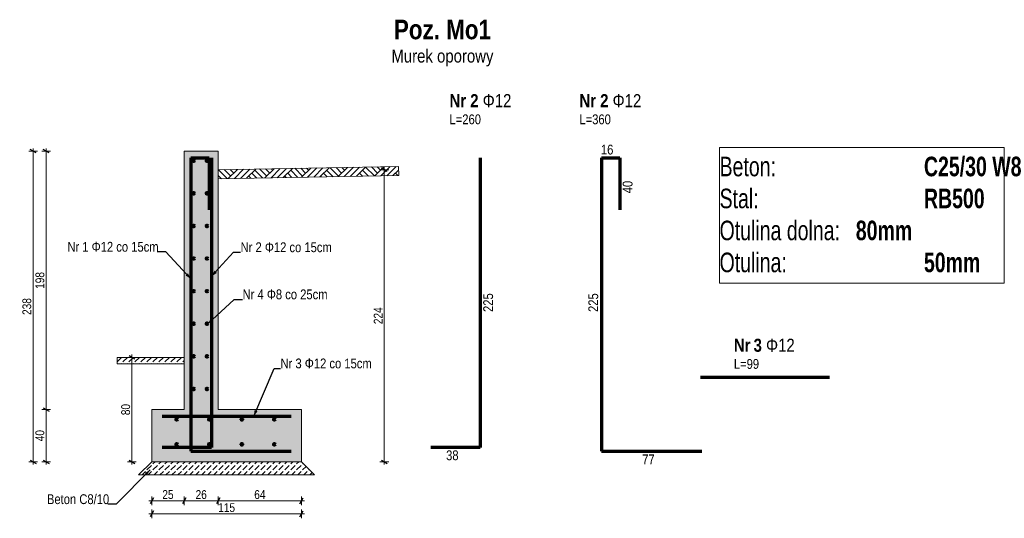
# Model space of a CAD drawing. Header units: metres. Extents: x -491 to 1805, y 166 to 211.
# Tile 45 of 45: x 1797.25 to 1804.81, y 166.41 to 170.23. Entities that reach past the tile are written whole.
import ezdxf

# ---------------------------------------------------------------- set-up
doc = ezdxf.new("R2010")
doc.units = ezdxf.units.M
doc.header["$MEASUREMENT"] = 0
doc.linetypes.add('Wipeout_Contour', pattern=[1, 0, -1])
doc.layers.add('299-A Wymiary Opisy', color=7, linetype='Continuous')
doc.layers.add('299-A Wymiary Opisy_Nr_pióra__25', color=7, linetype='Continuous', lineweight=25, true_color=0x40a5ff)
doc.layers.add('299-A Wymiary Opisy_Nr_pióra__85', color=7, linetype='Continuous', lineweight=13, true_color=0x80c2ff)
for name, color, linetype, lineweight in [('299-A Wymiary Opisy_Nr_pióra__46', 5, 'Continuous', 15), ('810-G Ogólne_Nr_pióra__1', 7, 'Continuous', 13), ('810-G Ogólne_Nr_pióra__169', 7, 'Continuous', 5), ('810-G Ogólne_Nr_pióra__173', 7, 'Continuous', 5), ('810-G Ogólne_Nr_pióra__242', 5, 'Continuous', 70), ('810-G Ogólne_Nr_pióra__6', 5, 'Continuous', 13), ('820-G Rysunki Obrazki_Nr_pióra__6', 5, 'Continuous', 13), ('830-G Teksty Etykiety_Nr_pióra__1', 7, 'Continuous', 13), ('830-G Teksty Etykiety_Nr_pióra__6', 5, 'Continuous', 13)]:
    doc.layers.add(name, color=color, linetype=linetype, lineweight=lineweight)
doc.styles.add('STYL_AUTOMATYCZNY_2', font='txt')
doc.styles.add('STYL_AUTOMATYCZNY_3', font='ARIALN.TTF')
doc.styles.add('STYL_AUTOMATYCZNY_4', font='txt')
doc.dimstyles.new('STYL_AUTOMATYCZNY__4', dxfattribs={"dimtxt": 0.0675, "dimasz": 0.0342, "dimexe": 0.18, "dimexo": 0.0625, "dimgap": 0, "dimtad": 1, "dimdec": 0, "dimlfac": 100, "dimzin": 0, "dimdsep": 46, "dimtxsty": 'STYL_AUTOMATYCZNY_2', "dimblk": 'ARROWHEAD_2', "dimblk1": 'ARROWHEAD_2', "dimblk2": 'ARROWHEAD_2', "dimcen": 0.09, "dimse1": 1, "dimse2": 1, "dimclrd": 256, "dimclre": 256, "dimclrt": 5, "dimadec": 1, "dimazin": 0, "dimtfac": 1, "dimtdec": 4, "dimtmove": 0, "dimatfit": 3, "dimfxl": 0, "dimtolj": 1, "dimtzin": 0, "dimarcsym": 0})
doc.dimstyles.new('STYL_AUTOMATYCZNY__5', dxfattribs={"dimtxt": 0.0675, "dimasz": 0.0342, "dimexe": 0.18, "dimexo": 0.0625, "dimgap": 0, "dimtad": 1, "dimtih": 1, "dimtoh": 1, "dimdec": 0, "dimlfac": 100, "dimzin": 0, "dimdsep": 46, "dimtxsty": 'STYL_AUTOMATYCZNY_2', "dimblk": 'ARROWHEAD_2', "dimblk1": 'ARROWHEAD_2', "dimblk2": 'ARROWHEAD_2', "dimcen": 0.09, "dimse1": 1, "dimse2": 1, "dimclrd": 256, "dimclre": 256, "dimclrt": 5, "dimadec": 1, "dimazin": 0, "dimtfac": 1, "dimtdec": 4, "dimtmove": 0, "dimatfit": 3, "dimfxl": 0, "dimtolj": 1, "dimtzin": 0, "dimarcsym": 0})
doc.dimstyles.new('STYL_AUTOMATYCZNY__6', dxfattribs={"dimtxt": 0.18, "dimasz": 0.0456, "dimexe": 0.18, "dimexo": 0.0625, "dimgap": 0, "dimtad": 0, "dimtih": 1, "dimtoh": 1, "dimdec": 4, "dimzin": 0, "dimdsep": 46, "dimcen": 0.09, "dimadec": 0, "dimazin": 0, "dimtfac": 1, "dimtdec": 4, "dimtmove": 0, "dimatfit": 3, "dimldrblk": 'ARROWHEAD_5', "dimfxl": 0, "dimtolj": 1, "dimtzin": 0, "dimarcsym": 0})
pattern_1 = [(45, (1623.15976, 164.98647), (-0.04596194, 0.04596194), [0.04875, -0.01625]), (45, (1623.15976, 165.03243), (-0.04596194, 0.04596194), [0.04875, -0.01625])]

# ---------------------------------------------------------------- blocks, each defined once
blk = doc.blocks.new('*D9', base_point=(1623.1598, 164.9865))
at = {"layer": '299-A Wymiary Opisy_Nr_pióra__25', "color": 161, "linetype": 'Continuous', "lineweight": 25, "true_color": 0x40a5ff}
for p, q in [((1797.4333, 167.2547), (1797.4783, 167.2288)), ((1797.4333, 166.8547), (1797.4783, 166.8288))]:
    blk.add_line(p, q, dxfattribs=at)
at = {"layer": '299-A Wymiary Opisy_Nr_pióra__85', "color": 151, "linetype": 'Continuous', "lineweight": 13, "true_color": 0x80c2ff}
for p, q in [((1797.4895, 167.2417), (1797.422, 167.2417)), ((1797.4558, 166.8417), (1797.4558, 167.2417)), ((1797.4895, 166.8417), (1797.422, 166.8417)), ((1797.4558, 166.8197), (1797.4558, 166.8417))]:
    blk.add_line(p, q, dxfattribs=at)
at = {"layer": '299-A Wymiary Opisy_Nr_pióra__46', "color": 5, "lineweight": 15, "insert": (1797.4423, 166.9985), "char_height": 0.0675, "attachment_point": 7, "rotation": 90, "style": 'STYL_AUTOMATYCZNY_2'}
blk.add_mtext('\\A1;{\\pql;\\fArial Narrow|b0|i0|c238|p34;40}', dxfattribs=at)
blk = doc.blocks.new('ARROWHEAD_2')
at = {"color": 0, "linetype": 'Continuous', "lineweight": 0}
for p, q in [((0, 0), (-1, 0)), ((-0.38, -0.66), (0.38, 0.66))]:
    blk.add_line(p, q, dxfattribs=at)
blk = doc.blocks.new('*D10', base_point=(1623.1598, 164.9865))
at = {"layer": '299-A Wymiary Opisy_Nr_pióra__25', "color": 161, "linetype": 'Continuous', "lineweight": 25, "true_color": 0x40a5ff}
for p, q in [((1797.4783, 169.2088), (1797.4333, 169.2347)), ((1797.4333, 167.2547), (1797.4783, 167.2288))]:
    blk.add_line(p, q, dxfattribs=at)
at = {"layer": '299-A Wymiary Opisy_Nr_pióra__85', "color": 151, "linetype": 'Continuous', "lineweight": 13, "true_color": 0x80c2ff}
for p, q in [((1797.4895, 169.2217), (1797.422, 169.2217)), ((1797.4558, 169.2217), (1797.4558, 169.2437)), ((1797.4558, 167.2417), (1797.4558, 169.2217)), ((1797.4895, 167.2417), (1797.422, 167.2417))]:
    blk.add_line(p, q, dxfattribs=at)
at = {"layer": '299-A Wymiary Opisy_Nr_pióra__46', "color": 5, "lineweight": 15, "insert": (1797.4423, 168.1669), "char_height": 0.0675, "attachment_point": 7, "rotation": 90, "style": 'STYL_AUTOMATYCZNY_2'}
blk.add_mtext('\\A1;{\\pql;\\fArial Narrow|b0|i0|c238|p34;198}', dxfattribs=at)
blk = doc.blocks.new('*D11', base_point=(1623.1598, 164.9865))
at = {"layer": '299-A Wymiary Opisy_Nr_pióra__25', "color": 161, "linetype": 'Continuous', "lineweight": 25, "true_color": 0x40a5ff}
for p, q in [((1797.3783, 169.2088), (1797.3333, 169.2347)), ((1797.3333, 166.8547), (1797.3783, 166.8288))]:
    blk.add_line(p, q, dxfattribs=at)
at = {"layer": '299-A Wymiary Opisy_Nr_pióra__85', "color": 151, "linetype": 'Continuous', "lineweight": 13, "true_color": 0x80c2ff}
for p, q in [((1797.3895, 169.2217), (1797.322, 169.2217)), ((1797.3558, 169.2217), (1797.3558, 169.2437)), ((1797.3558, 166.8417), (1797.3558, 169.2217)), ((1797.3895, 166.8417), (1797.322, 166.8417)), ((1797.3558, 166.8197), (1797.3558, 166.8417))]:
    blk.add_line(p, q, dxfattribs=at)
at = {"layer": '299-A Wymiary Opisy_Nr_pióra__46', "color": 5, "lineweight": 15, "insert": (1797.3423, 167.9669), "char_height": 0.0675, "attachment_point": 7, "rotation": 90, "style": 'STYL_AUTOMATYCZNY_2'}
blk.add_mtext('\\A1;{\\pql;\\fArial Narrow|b0|i0|c238|p34;238}', dxfattribs=at)
blk = doc.blocks.new('*D12', base_point=(1623.1598, 164.9865))
at = {"layer": '299-A Wymiary Opisy_Nr_pióra__25', "color": 161, "linetype": 'Continuous', "lineweight": 25, "true_color": 0x40a5ff}
for p, q in [((1798.1366, 167.6288), (1798.0916, 167.6547)), ((1798.0916, 166.8547), (1798.1366, 166.8288))]:
    blk.add_line(p, q, dxfattribs=at)
at = {"layer": '299-A Wymiary Opisy_Nr_pióra__85', "color": 151, "linetype": 'Continuous', "lineweight": 13, "true_color": 0x80c2ff}
for p, q in [((1798.1478, 167.6417), (1798.0803, 167.6417)), ((1798.1141, 167.6417), (1798.1141, 167.6637)), ((1798.1141, 166.8417), (1798.1141, 167.6417)), ((1798.1478, 166.8417), (1798.0803, 166.8417)), ((1798.1141, 166.8197), (1798.1141, 166.8417))]:
    blk.add_line(p, q, dxfattribs=at)
at = {"layer": '299-A Wymiary Opisy_Nr_pióra__46', "color": 5, "lineweight": 15, "insert": (1798.1006, 167.1985), "char_height": 0.0675, "attachment_point": 7, "rotation": 90, "style": 'STYL_AUTOMATYCZNY_2'}
blk.add_mtext('\\A1;{\\pql;\\fArial Narrow|b0|i0|c238|p34;80}', dxfattribs=at)
blk = doc.blocks.new('*D13', base_point=(1623.1598, 164.9865))
at = {"layer": '299-A Wymiary Opisy_Nr_pióra__25', "color": 161, "linetype": 'Continuous', "lineweight": 25, "true_color": 0x40a5ff}
for p, q in [((1798.2787, 166.5642), (1798.2527, 166.5192)), ((1798.5287, 166.5642), (1798.5027, 166.5192))]:
    blk.add_line(p, q, dxfattribs=at)
at = {"layer": '299-A Wymiary Opisy_Nr_pióra__85', "color": 151, "linetype": 'Continuous', "lineweight": 13, "true_color": 0x80c2ff}
for p, q in [((1798.2657, 166.508), (1798.2657, 166.5755)), ((1798.5157, 166.508), (1798.5157, 166.5755)), ((1798.2437, 166.5417), (1798.2657, 166.5417)), ((1798.2657, 166.5417), (1798.5157, 166.5417))]:
    blk.add_line(p, q, dxfattribs=at)
at = {"layer": '299-A Wymiary Opisy_Nr_pióra__46', "color": 5, "lineweight": 15, "insert": (1798.3475, 166.5552), "char_height": 0.0675, "attachment_point": 7, "style": 'STYL_AUTOMATYCZNY_2'}
blk.add_mtext('\\A1;{\\pql;\\fArial Narrow|b0|i0|c238|p34;25}', dxfattribs=at)
blk = doc.blocks.new('*D14', base_point=(1623.1598, 164.9865))
at = {"layer": '299-A Wymiary Opisy_Nr_pióra__25', "color": 161, "linetype": 'Continuous', "lineweight": 25, "true_color": 0x40a5ff}
for p, q in [((1798.5287, 166.5642), (1798.5027, 166.5192)), ((1798.7887, 166.5642), (1798.7627, 166.5192))]:
    blk.add_line(p, q, dxfattribs=at)
at = {"layer": '299-A Wymiary Opisy_Nr_pióra__85', "color": 151, "linetype": 'Continuous', "lineweight": 13, "true_color": 0x80c2ff}
for p, q in [((1798.5157, 166.508), (1798.5157, 166.5755)), ((1798.7757, 166.508), (1798.7757, 166.5755)), ((1798.5157, 166.5417), (1798.7757, 166.5417))]:
    blk.add_line(p, q, dxfattribs=at)
at = {"layer": '299-A Wymiary Opisy_Nr_pióra__46', "color": 5, "lineweight": 15, "insert": (1798.6025, 166.5552), "char_height": 0.0675, "attachment_point": 7, "style": 'STYL_AUTOMATYCZNY_2'}
blk.add_mtext('\\A1;{\\pql;\\fArial Narrow|b0|i0|c238|p34;26}', dxfattribs=at)
blk = doc.blocks.new('*D15', base_point=(1623.1598, 164.9865))
at = {"layer": '299-A Wymiary Opisy_Nr_pióra__25', "color": 161, "linetype": 'Continuous', "lineweight": 25, "true_color": 0x40a5ff}
for p, q in [((1798.7887, 166.5642), (1798.7627, 166.5192)), ((1799.4027, 166.5192), (1799.4287, 166.5642))]:
    blk.add_line(p, q, dxfattribs=at)
at = {"layer": '299-A Wymiary Opisy_Nr_pióra__85', "color": 151, "linetype": 'Continuous', "lineweight": 13, "true_color": 0x80c2ff}
for p, q in [((1798.7757, 166.508), (1798.7757, 166.5755)), ((1799.4157, 166.508), (1799.4157, 166.5755)), ((1798.7757, 166.5417), (1799.4157, 166.5417)), ((1799.4157, 166.5417), (1799.4377, 166.5417))]:
    blk.add_line(p, q, dxfattribs=at)
at = {"layer": '299-A Wymiary Opisy_Nr_pióra__46', "color": 5, "lineweight": 15, "insert": (1799.0525, 166.5552), "char_height": 0.0675, "attachment_point": 7, "style": 'STYL_AUTOMATYCZNY_2'}
blk.add_mtext('\\A1;{\\pql;\\fArial Narrow|b0|i0|c238|p34;64}', dxfattribs=at)
blk = doc.blocks.new('*D16', base_point=(1623.1598, 164.9865))
at = {"layer": '299-A Wymiary Opisy_Nr_pióra__25', "color": 161, "linetype": 'Continuous', "lineweight": 25, "true_color": 0x40a5ff}
for p, q in [((1798.2787, 166.4642), (1798.2527, 166.4192)), ((1799.4027, 166.4192), (1799.4287, 166.4642))]:
    blk.add_line(p, q, dxfattribs=at)
at = {"layer": '299-A Wymiary Opisy_Nr_pióra__85', "color": 151, "linetype": 'Continuous', "lineweight": 13, "true_color": 0x80c2ff}
for p, q in [((1798.2437, 166.4417), (1798.2657, 166.4417)), ((1798.2657, 166.408), (1798.2657, 166.4755)), ((1798.2657, 166.4417), (1799.4157, 166.4417)), ((1799.4157, 166.408), (1799.4157, 166.4755)), ((1799.4157, 166.4417), (1799.4377, 166.4417))]:
    blk.add_line(p, q, dxfattribs=at)
at = {"layer": '299-A Wymiary Opisy_Nr_pióra__46', "color": 5, "lineweight": 15, "insert": (1798.7759, 166.4552), "char_height": 0.0675, "attachment_point": 7, "style": 'STYL_AUTOMATYCZNY_2'}
blk.add_mtext('\\A1;{\\pql;\\fArial Narrow|b0|i0|c238|p34;115}', dxfattribs=at)
blk = doc.blocks.new('*D17', base_point=(1623.1598, 164.9865))
at = {"layer": '299-A Wymiary Opisy_Nr_pióra__25', "color": 161, "linetype": 'Continuous', "lineweight": 25, "true_color": 0x40a5ff}
for p, q in [((1800.0728, 169.0676), (1800.0278, 169.0936)), ((1800.0278, 166.8547), (1800.0728, 166.8288))]:
    blk.add_line(p, q, dxfattribs=at)
at = {"layer": '299-A Wymiary Opisy_Nr_pióra__85', "color": 151, "linetype": 'Continuous', "lineweight": 13, "true_color": 0x80c2ff}
for p, q in [((1800.0841, 169.0806), (1800.0166, 169.0806)), ((1800.0503, 169.0806), (1800.0503, 169.1026)), ((1800.0503, 166.8417), (1800.0503, 169.0806)), ((1800.0841, 166.8417), (1800.0166, 166.8417)), ((1800.0503, 166.8197), (1800.0503, 166.8417))]:
    blk.add_line(p, q, dxfattribs=at)
at = {"layer": '299-A Wymiary Opisy_Nr_pióra__46', "color": 5, "lineweight": 15, "insert": (1800.0368, 167.8964), "char_height": 0.0675, "attachment_point": 7, "rotation": 90, "style": 'STYL_AUTOMATYCZNY_2'}
blk.add_mtext('\\A1;{\\pql;\\fArial Narrow|b0|i0|c238|p34;224}', dxfattribs=at)
blk = doc.blocks.new('ARROWHEAD_5')
at = {"linetype": 'Continuous', "lineweight": 0}
blk.add_hatch(color=0, dxfattribs=at).paths.add_polyline_path([(-1, 0.2679), (0, 0), (-1, -0.2679)])
at = {"color": 0, "linetype": 'Continuous', "lineweight": 0}
blk.add_line((0, 0), (-1, 0), dxfattribs=at)

msp = doc.modelspace()

# ---------------------------------------------------------------- hatches: boundary and pattern name
at = {"layer": '810-G Ogólne_Nr_pióra__169', "linetype": 'Continuous', "lineweight": 5}
h = msp.add_hatch(dxfattribs=at)
h.set_pattern_fill('Beton_0002', style=0, pattern_type=2)
h.set_pattern_definition(pattern_1)
h.paths.add_polyline_path([(1798.5157, 167.6417), (1797.9999, 167.6417), (1797.9999, 167.5917), (1798.5157, 167.5917)])
h = msp.add_hatch(dxfattribs=at)
h.set_pattern_fill('Beton_0002', style=0, pattern_type=2)
h.set_pattern_definition(pattern_1)
h.paths.add_polyline_path([(1798.2657, 166.8417), (1799.4157, 166.8417), (1799.5157, 166.7417), (1798.1657, 166.7417)])
at = {"layer": '810-G Ogólne_Nr_pióra__173', "linetype": 'Continuous', "lineweight": 5}
h = msp.add_hatch(dxfattribs=at)
h.set_pattern_fill('Grunt_0002', style=0, pattern_type=2)
h.set_pattern_definition([(45, (1623.15976, 164.98647), (-0.06894291, 0.06894291), []), (45, (1623.13678, 165.00945), (-0.13788582, 0.13788582), []), (45, (1623.1138, 165.03243), (-0.13788582, 0.13788582), []), (135, (1623.090818, 165.055412), (0.0229809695, 0.0229809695), [0.097499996, -0.097499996])])
h.paths.add_polyline_path([(1798.7763, 169.0806), (1800.1593, 169.1051), (1800.1605, 169.0356), (1798.7757, 169.0111)])
at = {"layer": '810-G Ogólne_Nr_pióra__242', "linetype": 'Continuous', "lineweight": 0, "true_color": 0x00007f}
msp.add_hatch(color=176, dxfattribs=at).paths.add_polyline_path([(1798.5157, 167.2417), (1798.5157, 169.2217), (1798.7757, 169.2217), (1798.7757, 167.2417), (1799.4157, 167.2417), (1799.4157, 166.8417), (1798.7757, 166.8417), (1798.5157, 166.8417), (1798.2657, 166.8417), (1798.2657, 167.2417)])

# ---------------------------------------------------------------- linework, layer by layer
at = {"layer": '810-G Ogólne_Nr_pióra__1', "color": 7, "linetype": 'Continuous', "lineweight": 13, "flags": 128}
for points in [[(1798.7763, 169.0806), (1800.1593, 169.1051), (1800.1605, 169.0356), (1798.7757, 169.0111)], [(1798.5157, 167.6417), (1797.9999, 167.6417), (1797.9999, 167.5917), (1798.5157, 167.5917)], [(1798.2657, 166.8417), (1799.4157, 166.8417), (1799.5157, 166.7417), (1798.1657, 166.7417)]]:
    msp.add_lwpolyline(points, close=True, dxfattribs=at)
at = {"layer": '810-G Ogólne_Nr_pióra__242', "color": 5, "linetype": 'Continuous', "lineweight": 70}
for p, q in [((1798.5657, 169.1717), (1798.5657, 166.9217)), ((1798.5657, 169.1717), (1798.7057, 169.1717)), ((1798.7057, 169.1717), (1798.7057, 168.7717)), ((1798.7257, 169.1717), (1798.7257, 166.9517)), ((1800.7864, 169.1717), (1800.7864, 166.9517)), ((1801.716, 169.1717), (1801.716, 166.9217)), ((1801.716, 169.1717), (1801.856, 169.1717)), ((1801.856, 169.1717), (1801.856, 168.7717)), ((1802.4762, 167.4909), (1803.4662, 167.4909)), ((1798.3457, 167.1915), (1799.3357, 167.1915)), ((1798.7257, 166.9517), (1798.3457, 166.9517)), ((1800.7864, 166.9517), (1800.4064, 166.9517)), ((1798.5657, 166.9217), (1799.3357, 166.9217)), ((1801.716, 166.9217), (1802.486, 166.9217))]:
    msp.add_line(p, q, dxfattribs=at)
for centre in [(1798.5872, 169.1494), (1798.6897, 169.1494), (1798.5872, 168.8994), (1798.6897, 168.8994), (1798.5872, 168.6494), (1798.6897, 168.6494), (1798.5872, 168.3994), (1798.6897, 168.3994), (1798.5872, 168.1494), (1798.6897, 168.1494), (1798.5872, 167.8994), (1798.6897, 167.8994), (1798.5872, 167.6494), (1798.6897, 167.6494), (1798.5872, 167.3994), (1798.6897, 167.3994), (1798.4574, 167.1659), (1798.7074, 167.1659), (1798.9574, 167.1659), (1799.2074, 167.1659), (1798.4574, 166.9744), (1798.7074, 166.9744), (1798.9574, 166.9744), (1799.2074, 166.9744)]:
    msp.add_circle(centre, 0.006, dxfattribs=at)
at = {"layer": '810-G Ogólne_Nr_pióra__6', "color": 5, "linetype": 'Continuous', "lineweight": 13, "flags": 128}
msp.add_lwpolyline([(1798.5157, 167.2417), (1798.5157, 169.2217), (1798.7757, 169.2217), (1798.7757, 167.2417), (1799.4157, 167.2417), (1799.4157, 166.8417), (1798.7757, 166.8417), (1798.5157, 166.8417), (1798.2657, 166.8417), (1798.2657, 167.2417)], close=True, dxfattribs=at)
at = {"layer": '830-G Teksty Etykiety_Nr_pióra__1', "color": 7, "linetype": 'Continuous', "lineweight": 13, "flags": 128}
msp.add_lwpolyline([(1802.6213, 169.2496), (1804.8068, 169.2496), (1804.8068, 168.2114), (1802.6213, 168.2114)], close=True, dxfattribs=at)

# ---------------------------------------------------------------- texts
at = {"layer": '830-G Teksty Etykiety_Nr_pióra__6', "color": 5, "linetype": 'Continuous', "lineweight": 13}
for s, insert, char_height, attachment_point, line_spacing_factor, style in [('\\A1;{\\pqc;\\fArial Narrow|b1|i0|c0|p34;Poz. Mo1\\P\\pqc;\\fArial Narrow|b0|i0|c0|p34;\\H0.666667x;Murek oporowy}', (1800.4962, 170.2304), 0.15, 2, 0.913436, 'STYL_AUTOMATYCZNY_3'), ('\\A1;{\\pql;\\fArial Narrow|b1|i0|c0|p34;Nr 2\\fArial Narrow|b0|i0|c0|p34; Φ12\\P\\pql;\\fArial Narrow|b0|i0|c0|p34;\\H0.750000x;L=\\fArial Narrow|b0|i0|c0|p34;260}', (1800.5506, 169.6598), 0.1, 1, 0.933778, 'STYL_AUTOMATYCZNY_3'), ('\\A1;{\\pql;\\fArial Narrow|b1|i0|c0|p34;Nr 2\\fArial Narrow|b0|i0|c0|p34; Φ12\\P\\pql;\\fArial Narrow|b0|i0|c0|p34;\\H0.750000x;L=\\fArial Narrow|b0|i0|c0|p34;3\\fArial Narrow|b0|i0|c0|p34;60}', (1801.547, 169.6598), 0.1, 1, 0.934129, 'STYL_AUTOMATYCZNY_3'), ('\\A1;{\\pql;\\fArial Narrow|b0|i0|c0|p34;Beton: ^I\\fArial Narrow|b1|i0|c0|p34;^I^IC25/30 W8\\P\\pql;\\fArial Narrow|b0|i0|c0|p34;Stal:\\fArial Narrow|b1|i0|c0|p34;^I^I^IRB500\\P\\pql;\\fArial Narrow|b0|i0|c0|p34;Otulina dolna:\\fArial Narrow|b1|i0|c0|p34; ^I80mm\\P\\pql;\\fArial Narrow|b0|i0|c0|p34;Otulina: \\fArial Narrow|b1|i0|c0|p34;^I^I50mm}', (1802.6213, 169.1802), 0.15, 1, 0.980318, 'STYL_AUTOMATYCZNY_4'), ('\\A1;{\\pql;\\fArial Narrow|b1|i0|c0|p34;Nr\\fArial Narrow|b1|i0|c0|p34;\\H0.750000x; \\fArial Narrow|b1|i0|c0|p34;\\H1.333333x;3\\fArial Narrow|b0|i0|c0|p34; Φ12\\P\\pql;\\fArial Narrow|b0|i0|c0|p34;\\H0.750000x;L=\\fArial Narrow|b0|i0|c0|p34;99}', (1802.7321, 167.7847), 0.1, 1, 0.933779, 'STYL_AUTOMATYCZNY_3')]:
    msp.add_mtext(s, dxfattribs=dict(at, insert=insert, char_height=char_height, attachment_point=attachment_point, line_spacing_factor=line_spacing_factor, style=style))
at = {"layer": '830-G Teksty Etykiety_Nr_pióra__6', "color": 5, "linetype": 'Continuous', "lineweight": 13, "char_height": 0.075, "attachment_point": 1, "style": 'STYL_AUTOMATYCZNY_4'}
for s, insert in [('\\A1;{\\pql;\\fArial Narrow|b0|i0|c0|p34;16}', (1801.712, 169.2721)), ('\\A1;{\\pql;\\fArial Narrow|b0|i0|c0|p34;3\\fArial Narrow|b0|i0|c0|p34;8}', (1800.5244, 166.9286)), ('\\A1;{\\pql;\\fArial Narrow|b0|i0|c0|p34;77}', (1802.029, 166.8975))]:
    msp.add_mtext(s, dxfattribs=dict(at, insert=insert))
at = {"layer": '830-G Teksty Etykiety_Nr_pióra__6', "color": 5, "linetype": 'Continuous', "lineweight": 13, "char_height": 0.075, "attachment_point": 1, "rotation": 90, "style": 'STYL_AUTOMATYCZNY_4'}
for s, insert in [('\\A1;{\\pql;\\fArial Narrow|b0|i0|c0|p34;40}', (1801.8791, 168.8997)), ('\\A1;{\\pql;\\fArial Narrow|b0|i0|c0|p34;225}', (1800.8095, 167.9897)), ('\\A1;{\\pql;\\fArial Narrow|b0|i0|c0|p34;225}', (1801.6156, 167.9897))]:
    msp.add_mtext(s, dxfattribs=dict(at, insert=insert))

# ---------------------------------------------------------------- dimensions: what is measured, and where the dimension line sits
at = {"layer": '299-A Wymiary Opisy', "color": 151, "linetype": 'Continuous', "lineweight": 13, "true_color": 0x80c2ff}
for base, p1, p2, picture, middle in [((1797.3558, 169.2217), (1798.2657, 166.8417), (1798.5157, 169.2217), '*D11', (1797.3085, 168.0441)), ((1797.4558, 169.2217), (1798.2657, 167.2417), (1798.5157, 169.2217), '*D10', (1797.4085, 168.2441)), ((1800.0503, 169.0806), (1799.4157, 166.8417), (1798.7763, 169.0806), '*D17', (1800.0031, 167.9736)), ((1798.1141, 167.6417), (1798.2657, 166.8417), (1797.9999, 167.6417), '*D12', (1798.0668, 167.25)), ((1797.4558, 167.2417), (1798.2657, 166.8417), (1798.2657, 167.2417), '*D9', (1797.4085, 167.05))]:
    dim = msp.add_linear_dim(base=base, p1=p1, p2=p2, angle=90, dimstyle='STYL_AUTOMATYCZNY__4', dxfattribs=at)
    dim.commit()
    dim.dimension.update_dxf_attribs({"geometry": picture, "text_midpoint": middle, "dimtype": 160, "text_rotation": 90})
for base, p1, p2, picture, middle in [((1798.5157, 166.5417), (1798.2657, 166.8417), (1798.5157, 167.2417), '*D13', (1798.399, 166.589)), ((1798.7757, 166.5417), (1798.5157, 167.2417), (1798.7757, 167.2417), '*D14', (1798.654, 166.589)), ((1799.4157, 166.5417), (1798.7757, 167.2417), (1799.4157, 166.8417), '*D15', (1799.104, 166.589)), ((1799.4157, 166.4417), (1798.2657, 166.8417), (1799.4157, 166.8417), '*D16', (1798.8531, 166.489))]:
    dim = msp.add_linear_dim(base=base, p1=p1, p2=p2, dimstyle='STYL_AUTOMATYCZNY__5', dxfattribs=at)
    dim.commit()
    dim.dimension.update_dxf_attribs({"geometry": picture, "text_midpoint": middle, "dimtype": 160})

# ---------------------------------------------------------------- wipeouts: each hides what was drawn before it
at = {"color": 5, "linetype": 'Wipeout_Contour', "lineweight": 13, "ltscale": 7221.534834}
msp.add_wipeout([(1797.4261, 166.6345), (1797.9429, 166.6345), (1797.9429, 166.475), (1797.4261, 166.475)], dxfattribs=at).dxf.layer = '820-G Rysunki Obrazki_Nr_pióra__6'

# ---------------------------------------------------------------- next in the draw order: texts
at = {"layer": '820-G Rysunki Obrazki_Nr_pióra__6', "color": 5, "linetype": 'Continuous', "lineweight": 13, "insert": (1797.4621, 166.516), "char_height": 0.075, "attachment_point": 7, "style": 'STYL_AUTOMATYCZNY_2'}
msp.add_mtext('\\A1;{\\pql;\\fArial Narrow|b0|i0|c238|p34;Beton C8/10}', dxfattribs=at)

# ---------------------------------------------------------------- next in the draw order: leaders
at = {"layer": '820-G Rysunki Obrazki_Nr_pióra__6', "color": 5, "linetype": 'Continuous', "lineweight": 13, "annotation_type": 0, "has_hookline": 1, "hookline_direction": 1, "text_width": 0.4672}
msp.add_leader([(1798.2531, 166.7789), (1797.9926, 166.516), (1797.9293, 166.516)], dimstyle='STYL_AUTOMATYCZNY__6', dxfattribs=at)

# ---------------------------------------------------------------- next in the draw order: wipeouts: each hides what was drawn before it
at = {"color": 5, "linetype": 'Wipeout_Contour', "lineweight": 13, "ltscale": 7223.326994}
msp.add_wipeout([(1797.5829, 168.5772), (1798.324, 168.5772), (1798.324, 168.4176), (1797.5829, 168.4176)], dxfattribs=at).dxf.layer = '820-G Rysunki Obrazki_Nr_pióra__6'
at = {"color": 5, "linetype": 'Wipeout_Contour', "lineweight": 13, "ltscale": 7228.761283}
msp.add_wipeout([(1798.9477, 168.5737), (1799.6889, 168.5737), (1799.6889, 168.4141), (1798.9477, 168.4141)], dxfattribs=at).dxf.layer = '820-G Rysunki Obrazki_Nr_pióra__6'
at = {"color": 5, "linetype": 'Wipeout_Contour', "lineweight": 13, "ltscale": 7228.59194}
msp.add_wipeout([(1798.963, 168.2124), (1799.6562, 168.2124), (1799.6562, 168.0529), (1798.963, 168.0529)], dxfattribs=at).dxf.layer = '820-G Rysunki Obrazki_Nr_pióra__6'
at = {"color": 5, "linetype": 'Wipeout_Contour', "lineweight": 13, "ltscale": 7229.650234}
msp.add_wipeout([(1799.2541, 167.6828), (1799.9953, 167.6828), (1799.9953, 167.5233), (1799.2541, 167.5233)], dxfattribs=at).dxf.layer = '820-G Rysunki Obrazki_Nr_pióra__6'

# ---------------------------------------------------------------- next in the draw order: texts
at = {"layer": '820-G Rysunki Obrazki_Nr_pióra__6', "color": 5, "linetype": 'Continuous', "lineweight": 13, "char_height": 0.075, "attachment_point": 7, "style": 'STYL_AUTOMATYCZNY_2'}
for s, insert in [('\\A1;{\\pql;\\fArial Narrow|b0|i0|c238|p34;Nr 1\\fArial Narrow|b0|i0|c238|p34; Φ12 co 15cm}', (1797.6189, 168.4509)), ('\\A1;{\\pql;\\fArial Narrow|b0|i0|c238|p34;Nr 2 Φ12 co 15cm}', (1798.9477, 168.4474)), ('\\A1;{\\pql;\\fArial Narrow|b0|i0|c238|p34;Nr \\fArial Narrow|b0|i0|c238|p34;4\\fArial Narrow|b0|i0|c238|p34; Φ\\fArial Narrow|b0|i0|c238|p34;8\\fArial Narrow|b0|i0|c238|p34; co \\fArial Narrow|b0|i0|c238|p34;2\\fArial Narrow|b0|i0|c238|p34;5cm}', (1798.963, 168.0861)), ('\\A1;{\\pql;\\fArial Narrow|b0|i0|c238|p34;Nr \\fArial Narrow|b0|i0|c238|p34;3\\fArial Narrow|b0|i0|c238|p34; Φ12 co 15cm}', (1799.2541, 167.5565))]:
    msp.add_mtext(s, dxfattribs=dict(at, insert=insert))

# ---------------------------------------------------------------- next in the draw order: leaders
at = {"layer": '820-G Rysunki Obrazki_Nr_pióra__6', "color": 5, "linetype": 'Continuous', "lineweight": 13, "annotation_type": 0, "has_hookline": 1}
for points, hookline_direction, text_width in [([(1798.5657, 168.2444), (1798.3745, 168.4509), (1798.307, 168.4509)], 1, 0.6881), ([(1798.7257, 168.2634), (1798.8944, 168.4474), (1798.9477, 168.4474)], 0, 0.6881), ([(1798.6957, 167.8994), (1798.899, 168.0861), (1798.963, 168.0861)], 0, 0.6403), ([(1799.0487, 167.1915), (1799.2043, 167.5565), (1799.2541, 167.5565)], 0, 0.6881)]:
    msp.add_leader(points, dimstyle='STYL_AUTOMATYCZNY__6', dxfattribs=dict(at, hookline_direction=hookline_direction, text_width=text_width))

doc.saveas('drawing.dxf')
